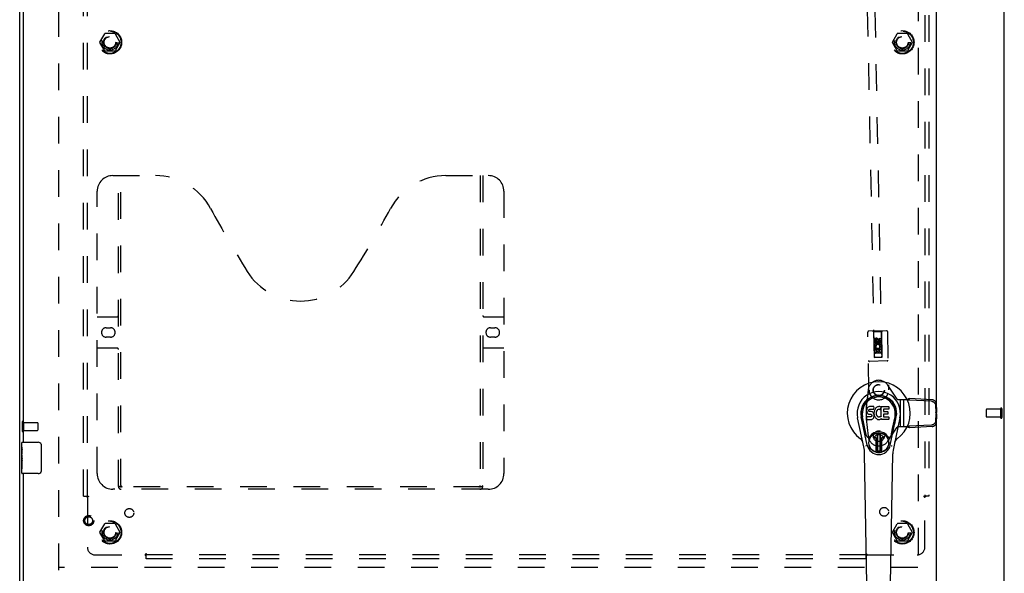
# Model space of a CAD drawing. Header units: inches. Extents: x 0 to 155, y 0 to 100.
# Tile 3 of 8: x 38 to 70, y 33 to 51. Entities that reach past the tile are written whole.
import ezdxf

# ---------------------------------------------------------------- set-up
doc = ezdxf.new("R2010")
doc.units = ezdxf.units.IN
doc.header["$LTSCALE"] = 8.5
doc.header["$MEASUREMENT"] = 0
doc.linetypes.add('HIDDEN', pattern=[0.2, 0.1, -0.1])
doc.layers.get('0').update_dxf_attribs({"linetype": 'CONTINUOUS'})
for name, color, linetype in [('DEFAULT_2', 8, 'HIDDEN'), ('DOOR_ASSEMBLY', 7, 'CONTINUOUS'), ('SUBPANEL', 7, 'CONTINUOUS')]:
    doc.layers.add(name, color=color, linetype=linetype)

msp = doc.modelspace()

# ---------------------------------------------------------------- linework, layer by layer
at = {"color": 3, "linetype": 'Continuous'}
for p, q in [((38.279, 32.34), (38.279, 68.19)), ((69.654, 32.34), (69.654, 68.19))]:
    msp.add_line(p, q, dxfattribs=at)
at = {"layer": 'DEFAULT_2', "color": 8, "linetype": 'HIDDEN'}
for p, q in [((39.529, 33.44), (39.529, 67.09)), ((66.904, 67.09), (66.904, 33.44)), ((40.836, 50.27), (40.99, 50.538)), ((41.308, 50.543), (40.999, 50.543)), ((41.317, 50.538), (41.471, 50.27)), ((66.086, 50.27), (66.24, 50.538)), ((66.558, 50.543), (66.249, 50.543)), ((66.567, 50.538), (66.721, 50.27)), ((40.99, 49.993), (40.836, 50.26)), ((41.471, 50.26), (41.317, 49.993)), ((66.24, 49.993), (66.086, 50.26)), ((66.721, 50.26), (66.567, 49.993)), ((41.308, 49.988), (40.999, 49.988)), ((66.558, 49.988), (66.249, 49.988)), ((69.079, 38.554), (69.079, 38.326)), ((69.536, 38.564), (69.089, 38.564)), ((69.536, 38.316), (69.089, 38.316)), ((69.536, 38.582), (69.536, 38.298)), ((69.579, 38.582), (69.579, 38.298)), ((38.354, 38.157), (38.354, 37.873)), ((38.397, 38.157), (38.397, 37.873)), ((38.397, 38.139), (38.844, 38.139)), ((38.854, 38.129), (38.854, 37.901)), ((38.397, 37.891), (38.844, 37.891)), ((40.836, 34.645), (40.99, 34.913)), ((41.308, 34.918), (40.999, 34.918)), ((41.317, 34.913), (41.471, 34.645)), ((66.086, 34.645), (66.24, 34.913)), ((66.558, 34.918), (66.249, 34.918)), ((66.567, 34.913), (66.721, 34.645)), ((40.99, 34.368), (40.836, 34.635)), ((41.471, 34.635), (41.317, 34.368)), ((66.24, 34.368), (66.086, 34.635)), ((66.721, 34.635), (66.567, 34.368)), ((41.308, 34.363), (40.999, 34.363)), ((66.558, 34.363), (66.249, 34.363)), ((66.902, 33.515), (39.531, 33.515))]:
    msp.add_line(p, q, dxfattribs=at)
for centre, radius in [((41.154, 50.265), 0.372), ((41.154, 50.265), 0.356), ((66.404, 50.265), 0.372), ((66.404, 50.265), 0.356), ((41.154, 50.265), 0.204), ((41.154, 50.265), 0.183), ((66.404, 50.265), 0.204), ((66.404, 50.265), 0.183), ((41.154, 34.64), 0.372), ((41.154, 34.64), 0.356), ((41.154, 34.64), 0.204), ((66.404, 34.64), 0.372), ((66.404, 34.64), 0.356), ((66.404, 34.64), 0.204), ((41.154, 34.64), 0.183), ((66.404, 34.64), 0.183)]:
    msp.add_circle(centre, radius, dxfattribs=at)
for centre, radius, start, end in [((40.999, 50.533), 0.01, 90.0113, 149.988), ((41.308, 50.533), 0.01, 30.0108, 89.9876), ((66.249, 50.533), 0.01, 90.0113, 149.988), ((66.558, 50.533), 0.01, 30.0108, 89.9876), ((40.845, 50.265), 0.01, 150.0117, 209.9873), ((41.462, 50.265), 0.01, 330.0117, 29.9873), ((66.095, 50.265), 0.01, 150.0117, 209.9873), ((66.712, 50.265), 0.01, 330.0117, 29.9873), ((40.999, 49.998), 0.01, 210.0108, 269.9876), ((41.308, 49.998), 0.01, 270.0113, 329.988), ((66.249, 49.998), 0.01, 210.0108, 269.9876), ((66.558, 49.998), 0.01, 270.0113, 329.988), ((69.557, 38.582), 0.0215, 0, 180), ((69.089, 38.554), 0.01, 90, 180), ((69.089, 38.326), 0.01, 180, 270), ((69.557, 38.298), 0.0215, 180, 360), ((38.375, 38.157), 0.0215, 0, 180), ((38.844, 38.129), 0.01, 0, 90), ((38.375, 37.873), 0.0215, 180, 360), ((38.844, 37.901), 0.01, 270, 360), ((40.999, 34.908), 0.01, 90.0113, 149.988), ((41.308, 34.908), 0.01, 30.0108, 89.9876), ((66.249, 34.908), 0.01, 90.0113, 149.988), ((66.558, 34.908), 0.01, 30.0108, 89.9876), ((40.845, 34.64), 0.01, 150.0117, 209.9873), ((41.462, 34.64), 0.01, 330.0117, 29.9873), ((66.095, 34.64), 0.01, 150.0117, 209.9873), ((66.712, 34.64), 0.01, 330.0117, 29.9873), ((40.999, 34.373), 0.01, 210.0108, 269.9876), ((41.308, 34.373), 0.01, 270.0113, 329.988), ((66.249, 34.373), 0.01, 210.0108, 269.9876), ((66.558, 34.373), 0.01, 270.0113, 329.988)]:
    msp.add_arc(centre, radius, start, end, dxfattribs=at)
at = {"layer": 'DOOR_ASSEMBLY', "color": 3, "linetype": 'Continuous'}
for p, q in [((67.479, 67.515), (67.479, 33.015)), ((38.404, 37.515), (38.404, 63.015)), ((38.404, 33.015), (38.404, 36.515))]:
    msp.add_line(p, q, dxfattribs=at)
at = {"layer": 'DOOR_ASSEMBLY', "color": 8, "linetype": 'HIDDEN'}
for p, q in [((64.982, 66.596), (65.508, 40.22)), ((65.758, 40.225), (65.232, 66.601)), ((41.249, 46.015), (42.604, 46.015)), ((41.424, 36.105), (41.424, 46.015)), ((41.504, 36.135), (41.504, 46.015)), ((51.854, 46.015), (53.209, 46.015)), ((52.954, 46.015), (52.954, 36.135)), ((53.034, 46.015), (53.034, 36.105)), ((40.749, 36.515), (40.749, 45.515)), ((53.709, 45.515), (53.709, 36.515)), ((40.749, 41.515), (41.384, 41.515)), ((53.074, 41.515), (53.709, 41.515)), ((41.035, 41.165), (41.172, 41.165)), ((53.285, 41.165), (53.422, 41.165)), ((41.172, 40.865), (41.035, 40.865)), ((53.422, 40.865), (53.285, 40.865)), ((65.341, 39.17), (65.304, 41.028)), ((65.898, 41.069), (65.334, 41.058)), ((65.487, 41.031), (65.456, 41.061)), ((65.747, 41.036), (65.487, 41.031)), ((65.487, 41.031), (65.506, 40.221)), ((65.621, 40.796), (65.56, 40.758)), ((65.685, 40.761), (65.621, 40.796)), ((65.621, 40.796), (65.622, 40.784)), ((65.685, 40.832), (65.727, 40.833)), ((65.687, 40.739), (65.685, 40.832)), ((65.727, 40.833), (65.729, 40.74)), ((65.747, 41.036), (65.776, 41.067)), ((65.759, 40.227), (65.747, 41.036)), ((65.929, 41.04), (65.966, 39.183)), ((41.384, 40.515), (40.749, 40.515)), ((53.709, 40.515), (53.074, 40.515)), ((65.755, 40.476), (65.5, 40.471)), ((65.517, 40.672), (65.515, 40.764)), ((65.56, 40.673), (65.517, 40.672)), ((65.52, 40.516), (65.698, 40.519)), ((65.523, 40.36), (65.52, 40.516)), ((65.568, 40.541), (65.529, 40.523)), ((65.558, 40.765), (65.56, 40.673)), ((65.56, 40.758), (65.57, 40.753)), ((65.56, 40.758), (65.561, 40.686)), ((65.561, 40.686), (65.571, 40.692)), ((65.561, 40.686), (65.624, 40.651)), ((65.606, 40.475), (65.563, 40.474)), ((65.563, 40.474), (65.566, 40.361)), ((65.622, 40.784), (65.57, 40.753)), ((65.57, 40.753), (65.571, 40.692)), ((65.571, 40.692), (65.624, 40.663)), ((65.602, 40.738), (65.602, 40.766)), ((65.608, 40.383), (65.606, 40.475)), ((65.675, 40.755), (65.622, 40.784)), ((65.624, 40.663), (65.676, 40.694)), ((65.624, 40.651), (65.686, 40.689)), ((65.624, 40.651), (65.624, 40.663)), ((65.642, 40.781), (65.643, 40.735)), ((65.692, 40.477), (65.648, 40.476)), ((65.648, 40.476), (65.65, 40.384)), ((65.685, 40.761), (65.675, 40.755)), ((65.676, 40.694), (65.675, 40.755)), ((65.686, 40.689), (65.676, 40.694)), ((65.698, 40.519), (65.679, 40.532)), ((65.686, 40.689), (65.685, 40.761)), ((65.694, 40.363), (65.692, 40.477)), ((65.723, 40.523), (65.721, 40.52)), ((65.721, 40.52), (65.733, 40.52)), ((65.733, 40.52), (65.737, 40.364)), ((65.506, 40.221), (65.759, 40.227)), ((65.508, 40.223), (65.758, 40.228)), ((65.508, 40.22), (65.758, 40.225)), ((65.566, 40.361), (65.523, 40.36)), ((65.715, 40.351), (65.545, 40.347)), ((65.65, 40.384), (65.608, 40.383)), ((65.737, 40.364), (65.694, 40.363)), ((65.918, 40.105), (65.353, 40.093)), ((66.243, 38.891), (65.938, 39.338)), ((65.313, 39.18), (65.256, 38.626)), ((66.61, 38.858), (66.632, 38.905)), ((67.354, 38.868), (66.632, 38.905)), ((66.244, 38.89), (66.243, 38.891)), ((66.268, 38.879), (66.554, 38.879)), ((66.344, 38.004), (66.344, 38.879)), ((66.448, 38.004), (66.448, 38.879)), ((66.585, 38.868), (66.554, 38.879)), ((66.595, 38.864), (66.585, 38.868)), ((67.332, 38.82), (66.61, 38.858)), ((67.46, 38.703), (67.475, 38.455)), ((67.482, 38.75), (67.497, 38.502)), ((67.475, 38.425), (67.46, 38.179)), ((67.475, 38.455), (67.497, 38.502)), ((67.475, 38.425), (67.497, 38.378)), ((67.481, 38.448), (67.484, 38.445)), ((67.497, 38.378), (67.482, 38.132)), ((67.484, 38.445), (67.484, 38.435)), ((65.256, 38.256), (65.313, 37.703)), ((65.938, 37.544), (66.243, 37.991)), ((66.243, 37.991), (66.244, 37.993)), ((66.558, 38.004), (66.268, 38.004)), ((67.332, 38.062), (66.614, 38.024)), ((66.636, 37.977), (66.614, 38.024)), ((67.354, 38.015), (66.636, 37.977)), ((52.95, 36.095), (41.507, 36.095)), ((53.209, 36.015), (41.249, 36.015))]:
    msp.add_line(p, q, dxfattribs=at)
at = {"layer": 'DOOR_ASSEMBLY', "color": 7, "linetype": 'Continuous'}
for p, q in [((65.284, 38.6), (65.274, 38.578)), ((65.297, 38.62), (65.284, 38.6)), ((65.306, 38.628), (65.297, 38.62)), ((65.315, 38.635), (65.306, 38.628)), ((65.337, 38.644), (65.315, 38.635)), ((65.36, 38.652), (65.337, 38.644)), ((65.5, 38.652), (65.36, 38.652)), ((65.502, 38.609), (65.5, 38.652)), ((65.501, 38.585), (65.502, 38.609)), ((65.561, 38.606), (65.547, 38.589)), ((65.578, 38.621), (65.561, 38.606)), ((65.596, 38.634), (65.578, 38.621)), ((65.616, 38.643), (65.596, 38.634)), ((65.638, 38.648), (65.616, 38.643)), ((65.66, 38.65), (65.638, 38.648)), ((65.683, 38.65), (65.66, 38.65)), ((65.694, 38.648), (65.683, 38.65)), ((65.704, 38.645), (65.694, 38.648)), ((65.725, 38.627), (65.698, 38.559)), ((65.723, 38.633), (65.704, 38.645)), ((65.733, 38.65), (65.97, 38.65)), ((65.733, 38.324), (65.733, 38.65)), ((65.975, 38.645), (65.975, 38.571)), ((65.177, 37.371), (64.98, 38.297)), ((65.288, 37.418), (65.095, 38.321)), ((65.143, 38.095), (65.099, 38.322)), ((65.211, 37.948), (65.136, 38.329)), ((65.269, 38.554), (65.267, 38.531)), ((65.267, 38.531), (65.268, 38.507)), ((65.268, 38.507), (65.272, 38.483)), ((65.274, 38.578), (65.269, 38.554)), ((65.27, 38.245), (65.27, 38.32)), ((65.272, 38.483), (65.28, 38.461)), ((65.334, 38.325), (65.274, 38.324)), ((65.28, 38.461), (65.293, 38.441)), ((65.293, 38.441), (65.31, 38.424)), ((65.31, 38.424), (65.33, 38.411)), ((65.33, 38.411), (65.341, 38.406)), ((65.395, 38.325), (65.334, 38.325)), ((65.339, 38.534), (65.341, 38.549)), ((65.339, 38.519), (65.339, 38.534)), ((65.339, 38.512), (65.339, 38.519)), ((65.341, 38.504), (65.339, 38.512)), ((65.341, 38.549), (65.344, 38.556)), ((65.346, 38.498), (65.341, 38.504)), ((65.341, 38.406), (65.352, 38.404)), ((65.344, 38.556), (65.35, 38.561)), ((65.352, 38.494), (65.346, 38.498)), ((65.35, 38.561), (65.364, 38.565)), ((65.367, 38.49), (65.352, 38.494)), ((65.352, 38.404), (65.4, 38.404)), ((65.364, 38.565), (65.379, 38.566)), ((65.391, 38.491), (65.367, 38.49)), ((65.379, 38.566), (65.492, 38.566)), ((65.415, 38.49), (65.391, 38.491)), ((65.41, 38.326), (65.395, 38.325)), ((65.4, 38.404), (65.407, 38.403)), ((65.407, 38.403), (65.414, 38.401)), ((65.416, 38.33), (65.41, 38.326)), ((65.414, 38.401), (65.42, 38.396)), ((65.438, 38.484), (65.415, 38.49)), ((65.422, 38.335), (65.416, 38.33)), ((65.42, 38.396), (65.425, 38.39)), ((65.431, 38.347), (65.422, 38.335)), ((65.425, 38.39), (65.432, 38.377)), ((65.434, 38.354), (65.431, 38.347)), ((65.432, 38.377), (65.434, 38.362)), ((65.434, 38.362), (65.434, 38.354)), ((65.449, 38.48), (65.438, 38.484)), ((65.459, 38.473), (65.449, 38.48)), ((65.476, 38.456), (65.459, 38.473)), ((65.489, 38.436), (65.476, 38.456)), ((65.479, 38.276), (65.485, 38.286)), ((65.485, 38.286), (65.491, 38.297)), ((65.499, 38.414), (65.489, 38.436)), ((65.491, 38.297), (65.499, 38.32)), ((65.492, 38.566), (65.498, 38.567)), ((65.498, 38.567), (65.5, 38.572)), ((65.505, 38.391), (65.499, 38.414)), ((65.499, 38.32), (65.506, 38.343)), ((65.5, 38.572), (65.501, 38.585)), ((65.504, 38.488), (65.5, 38.443)), ((65.5, 38.443), (65.501, 38.421)), ((65.501, 38.421), (65.504, 38.399)), ((65.508, 38.51), (65.504, 38.488)), ((65.504, 38.399), (65.508, 38.377)), ((65.507, 38.367), (65.505, 38.391)), ((65.506, 38.343), (65.507, 38.367)), ((65.514, 38.531), (65.508, 38.51)), ((65.508, 38.377), (65.515, 38.356)), ((65.523, 38.552), (65.514, 38.531)), ((65.515, 38.356), (65.537, 38.317)), ((65.534, 38.571), (65.523, 38.552)), ((65.547, 38.589), (65.534, 38.571)), ((65.537, 38.317), (65.549, 38.298)), ((65.549, 38.298), (65.564, 38.282)), ((65.564, 38.282), (65.58, 38.267)), ((65.57, 38.459), (65.569, 38.432)), ((65.569, 38.432), (65.57, 38.419)), ((65.573, 38.486), (65.57, 38.459)), ((65.57, 38.419), (65.573, 38.406)), ((65.577, 38.498), (65.573, 38.486)), ((65.573, 38.406), (65.584, 38.381)), ((65.583, 38.51), (65.577, 38.498)), ((65.597, 38.533), (65.583, 38.51)), ((65.584, 38.381), (65.597, 38.358)), ((65.605, 38.544), (65.597, 38.533)), ((65.597, 38.358), (65.606, 38.348)), ((65.616, 38.551), (65.605, 38.544)), ((65.606, 38.348), (65.616, 38.339)), ((65.641, 38.562), (65.616, 38.551)), ((65.616, 38.339), (65.627, 38.332)), ((65.627, 38.332), (65.639, 38.327)), ((65.639, 38.327), (65.653, 38.325)), ((65.653, 38.565), (65.641, 38.562)), ((65.667, 38.565), (65.653, 38.565)), ((65.653, 38.325), (65.666, 38.324)), ((65.666, 38.324), (65.679, 38.326)), ((65.68, 38.562), (65.667, 38.565)), ((65.679, 38.326), (65.692, 38.33)), ((65.692, 38.557), (65.68, 38.562)), ((65.692, 38.33), (65.704, 38.336)), ((65.704, 38.336), (65.715, 38.343)), ((65.721, 38.342), (65.733, 38.324)), ((65.803, 38.562), (65.803, 38.494)), ((65.805, 38.403), (65.805, 38.326)), ((65.97, 38.566), (65.808, 38.566)), ((65.808, 38.49), (65.939, 38.49)), ((65.939, 38.408), (65.809, 38.408)), ((65.809, 38.321), (65.971, 38.321)), ((65.944, 38.485), (65.944, 38.412)), ((65.975, 38.317), (65.975, 38.245)), ((66.019, 37.418), (66.212, 38.321)), ((66.096, 37.948), (66.171, 38.329)), ((66.327, 38.297), (66.13, 37.371)), ((66.164, 38.095), (66.208, 38.322)), ((65.275, 38.24), (65.419, 38.24)), ((65.419, 38.24), (65.431, 38.242)), ((65.431, 38.242), (65.442, 38.246)), ((65.442, 38.246), (65.462, 38.26)), ((65.462, 38.26), (65.479, 38.276)), ((65.58, 38.267), (65.598, 38.253)), ((65.598, 38.253), (65.608, 38.248)), ((65.608, 38.248), (65.618, 38.244)), ((65.618, 38.244), (65.64, 38.239)), ((65.64, 38.239), (65.662, 38.236)), ((65.662, 38.236), (65.684, 38.239)), ((65.684, 38.239), (65.706, 38.246)), ((65.706, 38.246), (65.724, 38.257)), ((65.724, 38.257), (65.725, 38.258)), ((65.735, 38.258), (65.725, 38.258)), ((65.735, 38.245), (65.735, 38.258)), ((65.971, 38.24), (65.74, 38.24)), ((65.259, 37.723), (65.211, 37.948)), ((65.515, 37.687), (65.626, 37.797)), ((65.626, 37.797), (65.515, 37.687)), ((65.571, 37.653), (65.529, 37.653)), ((65.571, 37.653), (65.529, 37.653)), ((65.571, 37.194), (65.571, 37.653)), ((65.571, 37.194), (65.571, 37.653)), ((65.571, 37.653), (65.571, 37.653)), ((65.61, 37.759), (65.624, 37.773)), ((65.624, 37.746), (65.61, 37.759)), ((65.61, 37.232), (65.61, 37.759)), ((65.624, 37.773), (65.683, 37.773)), ((65.624, 37.773), (65.638, 37.759)), ((65.638, 37.759), (65.624, 37.746)), ((65.624, 37.246), (65.624, 37.746)), ((65.638, 37.759), (65.669, 37.759)), ((65.669, 37.759), (65.683, 37.773)), ((65.683, 37.746), (65.669, 37.759)), ((65.792, 37.687), (65.681, 37.797)), ((65.681, 37.797), (65.792, 37.687)), ((65.683, 37.773), (65.697, 37.759)), ((65.697, 37.759), (65.683, 37.746)), ((65.683, 37.746), (65.683, 37.246)), ((65.697, 37.759), (65.697, 37.232)), ((65.778, 37.653), (65.736, 37.653)), ((65.778, 37.653), (65.736, 37.653)), ((65.736, 37.653), (65.736, 37.653)), ((65.736, 37.653), (65.736, 37.194)), ((65.736, 37.653), (65.736, 37.194)), ((66.048, 37.723), (66.096, 37.948)), ((38.344, 37.356), (38.344, 37.5)), ((38.344, 37.1), (38.344, 37.353)), ((38.359, 37.515), (38.869, 37.515)), ((38.968, 37.415), (38.968, 36.615)), ((38.353, 37.298), (38.344, 37.298)), ((38.344, 37.13), (38.354, 37.13)), ((38.344, 36.53), (38.344, 37.098)), ((38.346, 37.068), (38.344, 37.068)), ((38.354, 37.13), (38.354, 37.287)), ((65.275, 33.006), (65.203, 37.145)), ((65.61, 37.232), (65.624, 37.246)), ((65.624, 37.218), (65.61, 37.232)), ((65.624, 37.246), (65.638, 37.232)), ((65.638, 37.232), (65.624, 37.218)), ((65.683, 37.218), (65.624, 37.218)), ((65.669, 37.232), (65.638, 37.232)), ((65.669, 37.232), (65.683, 37.246)), ((65.683, 37.218), (65.669, 37.232)), ((65.683, 37.246), (65.697, 37.232)), ((65.697, 37.232), (65.683, 37.218)), ((66.032, 33.006), (66.104, 37.145)), ((38.344, 36.936), (38.353, 36.936)), ((38.344, 36.9), (38.354, 36.9)), ((38.344, 36.837), (38.354, 36.837)), ((38.354, 36.947), (38.354, 37)), ((38.354, 36.669), (38.354, 36.9)), ((38.344, 36.669), (38.354, 36.669)), ((38.869, 36.515), (38.359, 36.515))]:
    msp.add_line(p, q, dxfattribs=at)
at = {"layer": 'DOOR_ASSEMBLY', "color": 8, "linetype": 'HIDDEN'}
for points in [[(66.632, 38.905), (66.625, 38.903), (66.618, 38.901), (66.611, 38.899), (66.604, 38.897), (66.597, 38.894), (66.59, 38.892)], [(66.554, 38.879), (66.566, 38.883), (66.572, 38.885), (66.578, 38.888), (66.584, 38.89), (66.59, 38.892)], [(66.61, 38.858), (66.605, 38.86), (66.595, 38.864)], [(67.332, 38.82), (67.346, 38.819), (67.359, 38.816), (67.373, 38.812), (67.385, 38.807), (67.398, 38.8), (67.409, 38.792), (67.42, 38.783), (67.43, 38.773), (67.438, 38.763), (67.445, 38.752), (67.451, 38.74), (67.456, 38.728), (67.459, 38.715), (67.46, 38.703)], [(67.482, 38.75), (67.481, 38.762), (67.478, 38.775), (67.473, 38.787), (67.467, 38.799), (67.46, 38.81), (67.452, 38.821), (67.442, 38.83), (67.431, 38.839), (67.42, 38.847), (67.407, 38.854), (67.395, 38.859), (67.381, 38.863), (67.368, 38.866), (67.354, 38.868)], [(67.475, 38.455), (67.476, 38.453), (67.478, 38.452), (67.479, 38.45), (67.481, 38.448)], [(67.484, 38.435), (67.481, 38.432), (67.479, 38.43), (67.478, 38.429), (67.476, 38.427), (67.475, 38.425)], [(67.497, 38.502), (67.495, 38.493), (67.493, 38.484), (67.491, 38.475), (67.489, 38.465), (67.486, 38.455), (67.484, 38.445)], [(67.484, 38.435), (67.486, 38.425), (67.489, 38.416), (67.491, 38.406), (67.493, 38.396), (67.495, 38.387), (67.497, 38.378)], [(66.586, 38.014), (66.568, 38.007), (66.558, 38.004)], [(66.636, 37.977), (66.623, 37.981), (66.61, 37.985), (66.598, 37.989), (66.585, 37.994), (66.572, 37.999), (66.558, 38.004)], [(66.614, 38.024), (66.605, 38.021), (66.595, 38.017), (66.586, 38.014)], [(67.46, 38.179), (67.459, 38.167), (67.456, 38.155), (67.451, 38.142), (67.446, 38.131), (67.438, 38.119), (67.43, 38.109), (67.42, 38.099), (67.409, 38.09), (67.398, 38.082), (67.386, 38.076), (67.373, 38.07), (67.359, 38.066), (67.346, 38.063), (67.332, 38.062)], [(67.354, 38.015), (67.368, 38.016), (67.381, 38.019), (67.395, 38.023), (67.408, 38.028), (67.42, 38.035), (67.431, 38.043), (67.442, 38.052), (67.452, 38.062), (67.46, 38.072), (67.468, 38.083), (67.473, 38.095), (67.478, 38.107), (67.481, 38.12), (67.482, 38.132)], [(41.414, 36.135), (41.43, 36.124), (41.446, 36.115), (41.461, 36.107), (41.477, 36.1), (41.492, 36.097), (41.507, 36.095)], [(52.95, 36.095), (52.965, 36.097), (52.98, 36.1), (52.996, 36.107), (53.012, 36.115), (53.027, 36.124), (53.044, 36.135)]]:
    msp.add_lwpolyline(points, dxfattribs=at)
at = {"layer": 'DOOR_ASSEMBLY', "color": 7, "linetype": 'Continuous'}
for points in [[(38.344, 37.356), (38.344, 37.353), (38.344, 37.349), (38.345, 37.343), (38.346, 37.337), (38.348, 37.33), (38.349, 37.323), (38.35, 37.314), (38.352, 37.306)], [(38.962, 37.451), (38.964, 37.446), (38.965, 37.44), (38.967, 37.434), (38.968, 37.428), (38.968, 37.421), (38.968, 37.415)], [(65.255, 37.387), (65.254, 37.393), (65.252, 37.398), (65.251, 37.404), (65.249, 37.41)], [(66.058, 37.41), (66.057, 37.404), (66.055, 37.398), (66.054, 37.393), (66.052, 37.387)], [(38.344, 37.1), (38.344, 37.093), (38.344, 37.085), (38.345, 37.077), (38.346, 37.068)], [(38.346, 37.068), (38.35, 37.042), (38.351, 37.033), (38.352, 37.024), (38.352, 37.015), (38.353, 37.007), (38.354, 37)], [(38.352, 37.306), (38.353, 37.296), (38.354, 37.287)], [(38.354, 36.947), (38.353, 36.941), (38.353, 36.934), (38.352, 36.928), (38.352, 36.922), (38.351, 36.916), (38.35, 36.911)], [(38.968, 36.615), (38.968, 36.609), (38.968, 36.603), (38.967, 36.597), (38.965, 36.591), (38.964, 36.585), (38.962, 36.579)]]:
    msp.add_lwpolyline(points, dxfattribs=at)
at = {"layer": 'DOOR_ASSEMBLY', "color": 8, "linetype": 'HIDDEN'}
for centre, radius in [((65.623, 40.724), 0.085), ((65.623, 40.724), 0.0845), ((65.654, 39.177), 0.18), ((65.654, 39.178), 0.172), ((65.654, 37.705), 0.172), ((40.479, 35.015), 0.164), ((40.479, 35.015), 0.124)]:
    msp.add_circle(centre, radius, dxfattribs=at)
at = {"layer": 'DOOR_ASSEMBLY', "color": 7, "linetype": 'Continuous'}
for radius in [0.317, 0.313]:
    msp.add_circle((65.654, 37.496), radius, dxfattribs=at)
at = {"layer": 'DOOR_ASSEMBLY', "color": 8, "linetype": 'HIDDEN'}
for centre, radius, start, end in [((41.249, 45.515), 0.5, 90, 180), ((42.604, 44.015), 2, 28.4813, 90), ((51.854, 44.015), 2, 90, 151.5187), ((53.209, 45.515), 0.5, 0, 90), ((78.912, 63.713), 39.307, 208.4813, 211.8705), ((15.546, 63.713), 39.307, 328.1295, 331.5187), ((47.229, 44.015), 2, 211.8705, 328.1295), ((41.384, 41.555), 0.04, 270, 360), ((53.074, 41.555), 0.04, 180, 270), ((41.035, 41.015), 0.15, 90, 270), ((41.172, 41.015), 0.15, 270, 90), ((53.285, 41.015), 0.15, 90, 270), ((53.422, 41.015), 0.15, 270, 90), ((65.334, 41.028), 0.03, 91.1417, 181.1417), ((65.58, 40.766), 0.0644, 13.4412, 181.2192), ((65.58, 40.766), 0.0219, 1.0429, 181.1417), ((65.899, 41.039), 0.03, 1.1417, 91.1417), ((41.384, 40.475), 0.04, 0, 90), ((53.074, 40.475), 0.04, 90, 180), ((65.626, 40.568), 0.107, 335.4053, 204.5445), ((65.626, 40.568), 0.0639, 326.0312, 204.5443), ((65.666, 40.739), 0.0635, 181.1417, 1.1417), ((65.665, 40.739), 0.0219, 191.4487, 1.1417), ((65.546, 40.307), 0.04, 91.1417, 181.1417), ((65.547, 40.262), 0.04, 181.1417, 271.1417), ((65.716, 40.311), 0.04, 1.1417, 91.1417), ((65.717, 40.266), 0.04, 271.1417, 1.1417), ((65.352, 40.123), 0.03, 181.1417, 271.1417), ((65.917, 40.135), 0.03, 271.1417, 1.1417), ((65.655, 39.145), 0.343, 34.31, 174.144), ((65.654, 39.177), 0.312, 181.1417, 1.1417), ((67.06, 38.441), 1.812, 174.144, 185.856), ((66.268, 38.91), 0.0312, 220.6754, 270), ((66.268, 37.972), 0.0312, 90, 139.3246), ((65.655, 37.738), 0.343, 185.856, 325.69), ((41.249, 36.515), 0.5, 180, 270), ((53.209, 36.515), 0.5, 270, 360), ((41.514, 36.105), 0.09, 180, 270), ((41.544, 36.135), 0.04, 180, 270), ((52.914, 36.135), 0.04, 270, 360), ((52.944, 36.105), 0.09, 270, 360)]:
    msp.add_arc(centre, radius, start, end, dxfattribs=at)
at = {"layer": 'DOOR_ASSEMBLY', "color": 7, "linetype": 'Continuous'}
for centre, radius, start, end in [((65.654, 38.44), 1.004, 305.5066, 234.4934), ((65.654, 38.44), 0.689, 347.9703, 192.0297), ((65.654, 38.44), 0.571, 347.9703, 192.0297), ((65.654, 38.43), 0.527, 348.9402, 191.0594), ((65.72, 38.629), 0.00448, 339.0016, 51.8729), ((65.97, 38.645), 0.00448, 0, 90), ((65.274, 38.32), 0.00448, 90, 180.0119), ((65.694, 38.561), 0.00448, 246.1578, 339.0016), ((65.718, 38.339), 0.00448, 34.0893, 127.3444), ((65.808, 38.562), 0.00448, 90, 180), ((65.808, 38.494), 0.00448, 180, 270), ((65.809, 38.403), 0.00448, 90, 180), ((65.809, 38.326), 0.00448, 180, 270), ((65.939, 38.485), 0.00448, 0, 90), ((65.939, 38.412), 0.00448, 270, 360), ((65.97, 38.571), 0.00448, 270, 360), ((65.971, 38.317), 0.00448, 0, 90), ((65.275, 38.245), 0.00483, 180, 270), ((65.74, 38.245), 0.00448, 180, 270), ((65.971, 38.245), 0.00448, 270, 360), ((65.317, 37.735), 0.0591, 192.0297, 324.5763), ((65.654, 37.496), 0.354, 35.4237, 144.5763), ((65.529, 37.673), 0.0197, 135, 270), ((65.529, 37.673), 0.0195, 135, 270), ((65.654, 37.769), 0.0394, 45, 135), ((65.654, 37.769), 0.0392, 45, 135), ((65.778, 37.673), 0.0197, 270, 45), ((65.778, 37.673), 0.0195, 270, 45), ((65.99, 37.735), 0.0591, 215.4237, 347.9703), ((38.359, 37.5), 0.015, 90, 180), ((38.869, 37.415), 0.1, 21.1999, 90), ((64.956, 37.463), 0.197, 12.0297, 54.4934), ((64.022, 37.124), 1.181, 1, 12.0297), ((65.654, 37.496), 0.374, 192.0297, 347.9703), ((67.285, 37.124), 1.181, 167.9703, 179), ((66.351, 37.463), 0.197, 125.5066, 167.9703), ((65.654, 37.496), 0.313, 254.7027, 285.2973), ((38.359, 36.53), 0.015, 180, 270), ((38.869, 36.615), 0.1, 270, 338.7946)]:
    msp.add_arc(centre, radius, start, end, dxfattribs=at)
for centre, major_axis, ratio, start_param, end_param in [((65.654, 38.43), (0, 0.565), 0.999848, -1.76365, 1.76365), ((38.544, 36.933), (0.2, 0), 0.432808, -3.141593, -2.879776)]:
    msp.add_ellipse(centre, major_axis=major_axis, ratio=ratio, start_param=start_param, end_param=end_param, dxfattribs=at)
at = {"layer": 'SUBPANEL', "color": 8, "linetype": 'HIDDEN'}
for p, q in [((40.31, 35.796), (40.31, 64.734)), ((40.435, 35.796), (40.435, 64.734)), ((67.122, 64.734), (67.122, 35.796)), ((67.247, 64.734), (67.247, 35.796)), ((40.31, 35.796), (40.396, 35.796)), ((40.396, 35.796), (40.476, 35.796)), ((40.416, 35.779), (40.42, 35.775)), ((40.42, 35.775), (40.424, 35.772)), ((67.081, 35.796), (67.161, 35.796)), ((67.247, 35.796), (67.161, 35.796)), ((40.435, 35.761), (40.435, 34.171)), ((67.122, 34.171), (67.122, 35.761)), ((40.685, 33.921), (42.274, 33.921)), ((42.31, 33.883), (42.31, 33.962)), ((65.247, 33.921), (42.31, 33.921)), ((65.247, 33.883), (65.247, 33.962)), ((65.264, 33.903), (65.269, 33.907)), ((65.269, 33.907), (65.272, 33.91)), ((65.283, 33.921), (66.872, 33.921)), ((42.31, 33.796), (42.31, 33.883)), ((65.247, 33.796), (42.31, 33.796)), ((65.247, 33.796), (65.247, 33.883))]:
    msp.add_line(p, q, dxfattribs=at)
for points in [[(40.396, 35.796), (40.398, 35.795), (40.4, 35.794), (40.402, 35.792), (40.404, 35.791), (40.405, 35.789), (40.407, 35.788), (40.409, 35.786), (40.41, 35.785), (40.412, 35.784), (40.413, 35.782), (40.415, 35.781), (40.416, 35.779)], [(40.424, 35.772), (40.426, 35.77), (40.427, 35.768), (40.429, 35.767), (40.431, 35.765), (40.432, 35.764), (40.434, 35.762), (40.435, 35.761)], [(40.449, 35.771), (40.447, 35.77), (40.445, 35.768), (40.443, 35.767), (40.441, 35.766), (40.439, 35.765), (40.438, 35.763), (40.436, 35.762), (40.435, 35.761)], [(40.476, 35.796), (40.475, 35.795), (40.475, 35.793), (40.474, 35.792), (40.473, 35.791), (40.472, 35.789), (40.471, 35.788), (40.47, 35.787), (40.469, 35.785), (40.468, 35.784), (40.467, 35.783), (40.465, 35.782), (40.464, 35.78), (40.462, 35.779), (40.461, 35.778), (40.459, 35.777), (40.457, 35.776), (40.455, 35.775), (40.453, 35.773), (40.449, 35.771)], [(67.081, 35.796), (67.082, 35.795), (67.083, 35.793), (67.083, 35.792), (67.084, 35.791), (67.085, 35.789), (67.086, 35.788), (67.087, 35.787), (67.088, 35.785), (67.089, 35.784), (67.091, 35.783), (67.092, 35.782), (67.093, 35.78), (67.095, 35.779), (67.097, 35.778), (67.098, 35.777), (67.1, 35.776), (67.102, 35.775), (67.104, 35.773)], [(67.104, 35.773), (67.108, 35.771), (67.11, 35.77), (67.112, 35.768), (67.114, 35.767), (67.116, 35.766), (67.118, 35.765), (67.119, 35.763), (67.121, 35.762), (67.122, 35.761)], [(67.141, 35.779), (67.135, 35.773), (67.133, 35.772), (67.132, 35.77), (67.13, 35.768), (67.128, 35.767), (67.127, 35.765), (67.125, 35.764), (67.124, 35.762), (67.122, 35.761)], [(67.161, 35.796), (67.159, 35.795), (67.157, 35.794), (67.155, 35.792), (67.153, 35.791), (67.152, 35.789), (67.15, 35.788), (67.148, 35.786), (67.147, 35.785), (67.145, 35.784), (67.144, 35.782), (67.142, 35.781), (67.141, 35.779)], [(42.287, 33.94), (42.284, 33.936), (42.283, 33.934), (42.282, 33.932), (42.281, 33.93), (42.279, 33.928), (42.278, 33.926), (42.277, 33.924), (42.276, 33.923), (42.274, 33.921)], [(42.293, 33.903), (42.287, 33.909), (42.285, 33.91), (42.283, 33.912), (42.282, 33.914), (42.28, 33.916), (42.278, 33.917), (42.277, 33.919), (42.276, 33.92), (42.274, 33.921)], [(42.31, 33.962), (42.308, 33.962), (42.307, 33.961), (42.305, 33.96), (42.304, 33.96), (42.303, 33.959), (42.301, 33.958), (42.3, 33.957), (42.299, 33.956), (42.298, 33.955), (42.296, 33.953), (42.295, 33.952), (42.294, 33.95), (42.293, 33.949), (42.291, 33.947), (42.29, 33.945), (42.289, 33.944), (42.288, 33.942), (42.287, 33.94)], [(42.31, 33.883), (42.308, 33.885), (42.307, 33.887), (42.306, 33.889), (42.304, 33.89), (42.303, 33.892), (42.301, 33.894), (42.3, 33.895), (42.298, 33.897), (42.297, 33.898), (42.296, 33.9), (42.294, 33.901), (42.293, 33.903)], [(65.247, 33.962), (65.249, 33.962), (65.25, 33.961), (65.252, 33.96), (65.253, 33.96), (65.254, 33.959), (65.256, 33.958), (65.257, 33.957), (65.258, 33.956), (65.26, 33.955), (65.261, 33.953), (65.262, 33.952), (65.263, 33.95), (65.264, 33.949), (65.266, 33.947), (65.267, 33.945), (65.268, 33.944), (65.269, 33.942), (65.27, 33.94), (65.273, 33.936)], [(65.247, 33.883), (65.249, 33.885), (65.25, 33.887), (65.252, 33.889), (65.253, 33.89), (65.254, 33.892), (65.256, 33.894), (65.257, 33.895), (65.259, 33.897), (65.26, 33.898), (65.261, 33.9), (65.263, 33.901), (65.264, 33.903)], [(65.272, 33.91), (65.274, 33.912), (65.276, 33.914), (65.277, 33.916), (65.279, 33.917), (65.28, 33.919), (65.282, 33.92), (65.283, 33.921)], [(65.273, 33.936), (65.274, 33.934), (65.275, 33.932), (65.277, 33.93), (65.278, 33.928), (65.279, 33.926), (65.28, 33.924), (65.282, 33.923), (65.283, 33.921)]]:
    msp.add_lwpolyline(points, dxfattribs=at)
for centre, radius in [((41.154, 50.265), 0.25), ((66.404, 50.265), 0.25), ((41.772, 35.259), 0.141), ((65.824, 35.295), 0.141), ((41.154, 34.64), 0.25), ((66.404, 34.64), 0.25)]:
    msp.add_circle(centre, radius, dxfattribs=at)
for centre, start, end in [((40.685, 34.171), 180, 270), ((66.872, 34.171), 270, 360)]:
    msp.add_arc(centre, 0.25, start, end, dxfattribs=at)

doc.saveas('drawing.dxf')
